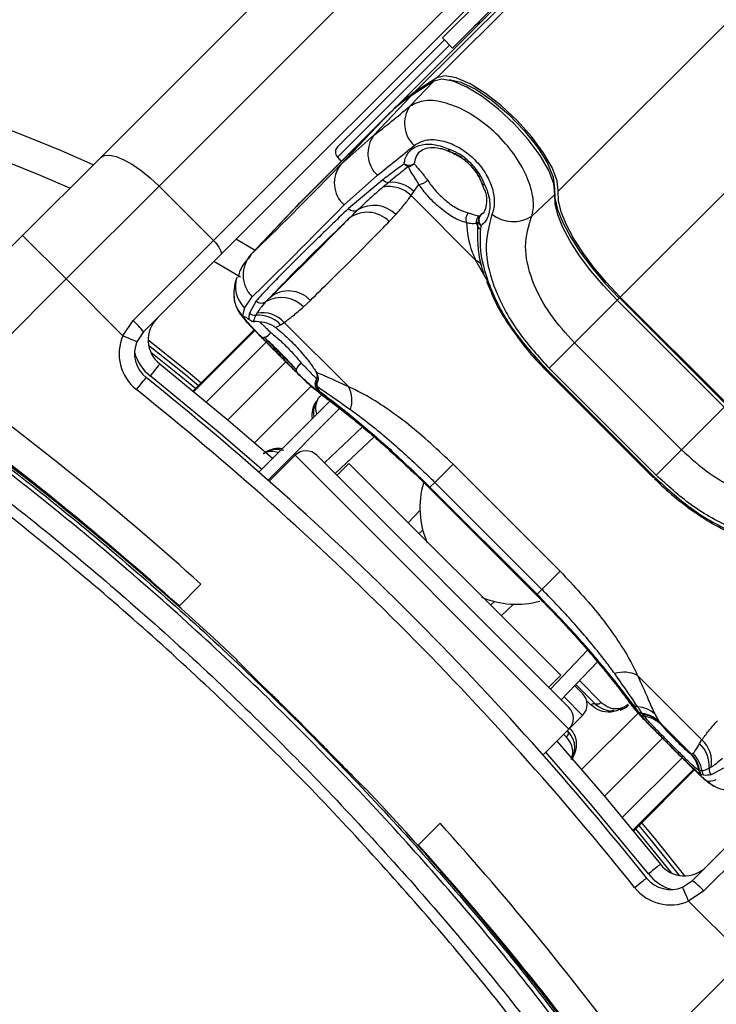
# Model space of a CAD drawing. Header units: millimetres. Extents: x 58489 to 443956, y 19852 to 392375.
# Tile 29 of 66: x 91780 to 94046, y 227892 to 231097. Entities that reach past the tile are written whole.
import ezdxf

# ---------------------------------------------------------------- set-up
doc = ezdxf.new("R2010")
doc.units = ezdxf.units.MM
doc.header["$LTSCALE"] = 50
doc.layers.add('COMPONENT_GEOMETRY', color=7, linetype='Continuous')
doc.styles.add('SLDTEXTSTYLE0', font='TXT', dxfattribs={"width": 0.75})
doc.dimstyles.new('SLDDIMSTYLE1', dxfattribs={"dimtxt": 2500, "dimasz": 165.1, "dimexe": 0, "dimexo": 0.0625, "dimgap": 625, "dimtad": 0, "dimtih": 1, "dimtoh": 1, "dimdec": 1, "dimrnd": 1e-09, "dimzin": 12, "dimdsep": 46, "dimtxsty": 'SLDTEXTSTYLE0', "dimsah": 1, "dimcen": 0.09, "dimadec": 0, "dimazin": 3, "dimtfac": 1, "dimtdec": 1, "dimtofl": 0, "dimtmove": 0, "dimatfit": 3, "dimfxl": 1, "dimfrac": 2, "dimtolj": 1, "dimtzin": 12, "dimarcsym": 0})

# ---------------------------------------------------------------- blocks, each defined once
blk = doc.blocks.new('_D_2')
at = {"layer": 'COMPONENT_GEOMETRY', "color": 7}
for p, q in [((239392.9, 302940.5), (239392.9, 206469.7)), ((83457.1, 220255.5), (83457.1, 206469.7)), ((155499.6, 210229.2), (154737.9, 210229.2)), ((154737.9, 210229.2), (154737.9, 206260.4)), ((167350.3, 210229.2), (168112.1, 210229.2)), ((168112.1, 210229.2), (168112.1, 206260.4)), ((83457.1, 206628.5), (153498.8, 206628.5)), ((239392.9, 206628.5), (169351.1, 206628.5)), ((154737.9, 206260.4), (155499.6, 206260.4)), ((168112.1, 206260.4), (167350.3, 206260.4))]:
    blk.add_line(p, q, dxfattribs=at)
for points in [[(83457.1, 206628.5), (83622.2, 206603.1), (83622.2, 206653.9)], [(239392.9, 206628.5), (239227.8, 206653.9), (239227.8, 206603.1)]]:
    blk.add_solid(points, dxfattribs=at)
at = {"layer": 'COMPONENT_GEOMETRY', "color": 7, "char_height": 2500, "attachment_point": 1, "style": 'SLDTEXTSTYLE0'}
for s, insert in [('10\'2.78"', (155499.6, 209483.1)), ('3118.7', (156345.1, 205742.7))]:
    blk.add_mtext(s, dxfattribs=dict(at, insert=insert))

msp = doc.modelspace()

# ---------------------------------------------------------------- linework, layer by layer
at = {"color": 8, "linetype": 'Continuous', "lineweight": 25}
for p, q in [((93137.35, 230907.35), (129161.54, 266931.54)), ((93531.59, 230538.02), (129593.67, 266600.09)), ((93733.97, 230194.05), (94969.5, 231429.59)), ((93178.51, 231014.09), (92813.79, 230649.37)), ((92533.6, 230333.14), (92529.79, 230327.58)), ((93263.41, 230314.41), (93310.98, 230230.39)), ((93723.63, 230183.71), (93730.91, 230191)), ((92542.99, 230087.34), (92344.13, 229888.48)), ((92346.92, 229886.18), (92545.5, 230084.77)), ((92582.44, 230047.11), (92387.76, 229852.43)), ((92646.19, 229983.2), (92457.2, 229794.22)), ((92728.29, 229903.57), (92544.38, 229719.66)), ((92932.98, 229739.31), (92806.32, 229619.12)), ((93566.88, 228787.85), (92675.93, 229678.81)), ((93112.58, 229572.66), (93113.28, 229573.36)), ((93044.36, 229458.86), (93082.32, 229498.86)), ((93460.74, 229224.51), (93461.44, 229225.2)), ((93386.94, 229194.25), (93346.94, 229156.29)), ((93507.19, 228918.25), (93627.38, 229044.9)), ((93601.25, 228945.59), (93671.93, 228874.91)), ((93611.49, 228832.46), (93551.15, 228892.79)), ((93638.48, 228866.53), (93624.49, 228880.51)), ((93767.78, 228868.79), (93779.07, 228855.48)), ((93607.73, 228656.31), (93791.61, 228840.18)), ((93558.8, 228761.77), (93549.8, 228770.77)), ((93682.29, 228569.13), (93871.29, 228758.12)), ((93740.5, 228499.68), (93935.19, 228694.37)), ((93972.86, 228657.45), (93774.26, 228458.85)), ((93776.55, 228456.06), (93975.43, 228654.94))]:
    msp.add_line(p, q, dxfattribs=at)
at = {"color": 7, "linetype": 'Continuous', "lineweight": 25}
for p, q in [((93063.86, 230859.07), (123285.74, 261080.94)), ((92990.31, 230799.29), (122891.29, 260700.27)), ((92043.62, 230648.09), (93542.97, 232147.45)), ((93732.76, 232054.4), (92233.41, 230555.04)), ((92410.18, 230378.26), (93909.54, 231877.62)), ((93932.8, 231830.17), (92433.45, 230330.82)), ((93155.57, 231037.03), (93544.96, 231426.42)), ((93188.27, 231004.33), (93577.66, 231393.72)), ((92814.69, 230683.77), (93161.76, 231030.84)), ((93155.57, 231037.03), (93188.27, 231004.33)), ((93049.79, 230814.8), (93127.39, 230896.82)), ((93127.39, 230896.82), (93053.9, 230848.53)), ((93129.74, 230898.79), (93056.25, 230850.5)), ((93137.35, 230907.35), (93063.86, 230859.07)), ((92932.58, 230720.29), (93053.9, 230848.53)), ((92980.35, 230788.76), (92688.71, 230497.12)), ((92980.61, 230789.03), (92688.97, 230497.39)), ((92990.31, 230799.29), (92698.67, 230507.65)), ((92825.24, 230624.78), (92980.35, 230788.76)), ((92980.61, 230789.03), (92980.35, 230788.76)), ((92932.58, 230720.29), (92825.24, 230624.78)), ((93180.3, 230666.71), (93181.41, 230666.03)), ((91789.68, 230394.16), (92043.62, 230648.09)), ((92813.79, 230649.37), (92826.39, 230635.37)), ((92835.62, 230493.78), (92943.65, 230590.33)), ((92961.49, 230575.77), (92849.89, 230482.23)), ((92980.52, 230567), (92961.97, 230551.56)), ((93062.57, 230537.84), (93078.98, 230560.37)), ((93283.27, 230562.08), (93291.67, 230544.19)), ((93284.58, 230562.53), (93283.91, 230563.64)), ((92233.41, 230555.04), (91931.1, 230252.74)), ((92410.18, 230378.26), (92233.41, 230555.04)), ((93053.58, 230524.24), (93062.57, 230537.84)), ((93445.77, 230456.68), (93521.04, 230528.02)), ((92533.6, 230333.14), (92688.71, 230497.12)), ((92688.97, 230497.39), (92688.71, 230497.12)), ((93053.58, 230524.24), (93263.41, 230314.41)), ((92679.85, 230488.01), (92524.76, 230324.04)), ((92982.07, 230439.46), (93003.3, 230462.2)), ((93278.14, 230458.51), (93285.04, 230465.59)), ((93271.83, 230436.71), (93266.29, 230433.27)), ((93270.22, 230424.05), (93271.83, 230436.71)), ((93272.97, 230457.86), (93278.14, 230458.51)), ((93279.77, 230413.82), (93281.26, 230426.44)), ((91428.19, 230032.67), (91789.68, 230394.16)), ((91789.68, 230394.16), (91931.1, 230252.74)), ((92149.34, 230117.42), (92410.18, 230378.26)), ((92485.35, 230382.72), (92546.06, 230346.56)), ((92433.45, 230330.82), (92183.04, 230080.41)), ((92498.05, 230258.73), (92412.22, 230309.59)), ((91931.1, 230252.74), (91580.8, 229902.43)), ((92115.63, 230068.21), (91931.1, 230252.74)), ((93299.05, 230244.83), (93313.41, 230211.25)), ((92511.5, 230158.18), (92536.58, 230194.75)), ((92548.96, 230181.3), (92527.34, 230141.62)), ((92703, 230161.9), (92725.74, 230183.13)), ((93584.94, 230045.03), (93723.63, 230183.71)), ((94071.79, 229835.55), (93723.63, 230183.71)), ((94079.07, 229842.84), (93730.91, 230191)), ((94082.13, 229845.89), (93733.97, 230194.05)), ((92552.13, 230141.73), (92548.14, 230134.62)), ((92115.63, 230068.21), (92149.34, 230117.42)), ((92628.67, 230103.94), (92640.96, 230111.62)), ((92850.79, 229901.79), (92640.96, 230111.62)), ((92183.04, 230080.41), (92161.67, 230048.7)), ((92542.98, 230087.35), (92344.12, 229888.49)), ((92613.11, 230094.51), (92628.67, 230103.94)), ((93584.94, 230045.03), (93502.42, 229962.5)), ((93584.94, 230045.03), (93933.1, 229696.87)), ((93496.45, 229956.53), (93493.9, 229953.99)), ((93493.9, 229953.99), (93842.06, 229605.83)), ((93496.45, 229956.53), (93844.61, 229608.37)), ((93850.58, 229614.35), (93502.42, 229962.5)), ((92747.07, 229927.44), (92745.6, 229925.73)), ((92747.04, 229914.01), (92742.12, 229907)), ((92742.12, 229907), (92748.67, 229902.49)), ((92748.03, 229893.21), (92754.42, 229888.45)), ((92557.89, 229624.41), (92790.97, 229857.49)), ((92587.96, 229597.91), (92823.19, 229833.15)), ((93933.1, 229696.87), (94071.79, 229835.55)), ((92771.37, 229654.07), (92895.13, 229771.51)), ((93933.1, 229696.87), (93850.58, 229614.35)), ((92675.93, 229678.81), (92591.71, 229594.59)), ((93566.88, 228858.56), (92746.64, 229678.81)), ((92850.94, 229652.29), (92812.05, 229613.4)), ((92850.94, 229652.29), (93540.36, 228962.86)), ((93189.9, 229649.99), (93130.61, 229590.69)), ((93189.9, 229649.99), (93538.06, 229301.83)), ((93844.61, 229608.37), (93842.06, 229605.83)), ((93112.57, 229572.65), (93460.73, 229224.49)), ((93113.28, 229573.36), (93461.44, 229225.2)), ((93114.93, 229575.02), (93130.61, 229590.69)), ((93463.09, 229226.86), (93114.93, 229575.02)), ((93478.76, 229242.53), (93130.61, 229590.69)), ((93091.47, 229436.72), (93079.31, 229423.91)), ((93538.06, 229301.83), (93478.76, 229242.53)), ((92297.53, 229187.27), (92369.66, 229259.41)), ((92260.13, 229223.34), (92258.49, 229222.05)), ((93460.53, 229224.3), (93473.93, 229210.86)), ((93463.09, 229226.86), (93478.76, 229242.53)), ((92279.22, 229206.26), (92276.38, 229206.16)), ((92288.23, 229195.59), (92289.63, 229196.91)), ((93311.99, 229191.24), (93324.8, 229203.39)), ((93659.63, 229007.11), (93542.14, 228883.3)), ((93501.47, 228923.97), (93540.36, 228962.86)), ((93789.86, 228962.71), (93999.69, 228752.88)), ((93585.58, 228929.08), (93611.46, 228903.2)), ((93589.37, 228933.07), (93652.42, 228870.02)), ((93566.88, 228787.85), (93611.49, 228832.46)), ((93799.46, 228835.11), (93792.43, 228844.81)), ((93808.54, 228834.81), (93805.9, 228838.52)), ((93813.01, 228828.56), (93808.54, 228834.81)), ((93846.19, 228837.09), (93859.7, 228813.28)), ((93859.7, 228813.28), (93862.46, 228809.25)), ((93964.27, 228707.44), (93862.46, 228809.25)), ((93862.46, 228809.25), (93867.2, 228802.35)), ((93482.76, 228703.73), (93566.88, 228787.85)), ((93992.02, 228740.6), (93999.69, 228752.88)), ((93962.27, 228707.97), (93963.09, 228707.65)), ((93963.09, 228707.65), (93964.27, 228707.44)), ((93964.27, 228707.44), (93970.65, 228709.13)), ((93776.56, 228456.04), (93975.45, 228654.93)), ((93990.88, 228652.48), (93989.54, 228653.03)), ((93992.05, 228652.23), (93990.88, 228652.48)), ((93997.82, 228638.68), (93996.36, 228639.3)), ((94006.06, 228637.45), (93997.82, 228638.68)), ((94029.8, 228664.06), (94022.69, 228660.07)), ((94069.38, 228660.89), (94029.7, 228639.27)), ((93968.48, 228294.96), (94218.89, 228545.37)), ((94266.34, 228522.11), (94005.5, 228261.27)), ((93147.48, 228481.59), (93075.35, 228409.45)), ((93084.99, 228401.56), (93083.66, 228400.16)), ((93094.34, 228391.15), (93094.23, 228388.31)), ((93110.13, 228370.41), (93111.42, 228372.06)), ((93936.78, 228273.6), (93968.48, 228294.96)), ((94005.5, 228261.27), (93956.28, 228227.56)), ((93956.28, 228227.56), (94140.81, 228043.03)), ((93790.51, 227692.72), (94140.81, 228043.03))]:
    msp.add_line(p, q, dxfattribs=at)
at = {"color": 7, "linetype": 'Continuous', "lineweight": 25, "flags": 128}
for points in [[(93531.59, 230538.02), (93528.24, 230572.33), (93511.82, 230615.49), (93483.39, 230664.71), (93444.79, 230716.78), (93398.54, 230768.34), (93347.63, 230816.03), (93295.37, 230856.77), (93245.14, 230887.9), (93200.21, 230907.42), (93163.48, 230914.04), (93137.35, 230907.35)], [(93521.04, 230528.02), (93517.7, 230562.28), (93501.3, 230605.38), (93472.91, 230654.53), (93434.38, 230706.53), (93388.19, 230758.01), (93337.36, 230805.63), (93285.17, 230846.31), (93235.01, 230877.4), (93190.15, 230896.88), (93153.48, 230903.5), (93127.39, 230896.82)], [(93129.74, 230898.79), (93129.52, 230898.64), (93127.39, 230896.82)], [(93177.11, 230902.42), (93215.24, 230893.56), (93263.54, 230870.14), (93316.81, 230834.06), (93370.85, 230788.16), (93421.44, 230736.04), (93464.6, 230681.78), (93496.95, 230629.64), (93515.95, 230583.71), (93520.12, 230547.58)], [(93056.25, 230850.5), (93056.03, 230850.36), (93053.9, 230848.53)], [(92043.62, 230648.09), (92055.77, 230654.81), (92072.89, 230655.84), (92094.32, 230651.13), (92119.24, 230640.87), (92146.69, 230625.46), (92175.61, 230605.48), (92204.89, 230581.7), (92233.41, 230555.04)], [(93520.12, 230547.58), (93521.04, 230516.13), (93530.2, 230478.63), (93547.35, 230436.08), (93572.03, 230389.63), (93603.58, 230340.51), (93641.17, 230290.02), (93683.78, 230239.53), (93730.29, 230190.37)], [(93723.63, 230183.71), (93678.8, 230231.09), (93637.72, 230279.76), (93601.49, 230328.42), (93571.08, 230375.77), (93547.29, 230420.55), (93530.76, 230461.56), (93521.93, 230497.71), (93521.04, 230528.02)], [(93733.97, 230194.05), (93689.19, 230241.39), (93648.15, 230290.01), (93611.96, 230338.62), (93581.57, 230385.92), (93557.81, 230430.65), (93541.29, 230471.62), (93532.48, 230507.73), (93531.59, 230538.02)], [(92688.71, 230497.12), (92680.48, 230488.67), (92679.85, 230488.01)], [(92684.87, 230493.24), (92690.44, 230499.2), (92698.67, 230507.65)], [(92410.18, 230378.26), (92416.85, 230371.14), (92422.79, 230363.81), (92427.79, 230356.58), (92431.64, 230349.72), (92434.21, 230343.49), (92435.38, 230338.14), (92435.13, 230333.86), (92433.45, 230330.82)], [(92525.36, 230122.05), (92528.39, 230119.37), (92528.59, 230119.23)], [(92540.51, 230114.95), (92542.57, 230114.7), (92543.95, 230114.69)], [(92565.9, 230064.73), (92568.48, 230063.23), (92571.83, 230062.72), (92575.8, 230063.23), (92580.16, 230064.73), (92584.71, 230067.14), (92589.19, 230070.34), (92593.38, 230074.17), (92597.07, 230078.42)], [(92115.63, 230068.21), (92124.61, 230064.4), (92133.25, 230060.74), (92141.21, 230057.37), (92148.18, 230054.42), (92153.91, 230051.99), (92158.16, 230050.19), (92160.78, 230049.08), (92161.67, 230048.7)], [(92198.36, 230054.55), (92321.53, 229955.71), (92370.88, 229915.25)], [(92235.91, 229976.2), (92235.31, 229975.45), (92233.53, 229973.23), (92230.65, 229969.62), (92226.76, 229964.76), (92222.03, 229958.84), (92216.63, 229952.09), (92210.78, 229944.77), (92204.68, 229937.15)], [(92235.91, 229976.2), (92458.67, 229792.97), (92602.5, 229669.02)], [(92682.7, 229947.94), (92681.19, 229950.52), (92680.68, 229953.87), (92681.19, 229957.84), (92682.69, 229962.2), (92685.1, 229966.74), (92688.3, 229971.23), (92692.13, 229975.42), (92696.38, 229979.11)], [(92160.08, 229892.54), (92166.17, 229900.16), (92172.03, 229907.49), (92177.42, 229914.24), (92182.16, 229920.15), (92186.04, 229925.01), (92188.92, 229928.62), (92190.7, 229930.84), (92191.3, 229931.59)], [(92746.19, 229928.08), (92745.59, 229925.68), (92745.53, 229925.29)], [(92757.59, 229879.21), (92757.13, 229879.52), (92743.55, 229891)], [(93704.81, 228843.5), (93705.52, 228845.21), (93706.41, 228846.66), (93707.46, 228847.8), (93708.64, 228848.61), (93709.91, 228849.05), (93711.23, 228849.11), (93712.56, 228848.8), (93713.87, 228848.12)], [(93527.27, 228748.24), (93681.04, 228570.6), (93864.27, 228347.83)], [(93803.33, 228482.81), (93843.78, 228433.46), (93942.63, 228310.28)], [(93864.27, 228347.83), (93863.52, 228347.23), (93861.3, 228345.46), (93857.69, 228342.57), (93852.84, 228338.69), (93846.92, 228333.96), (93840.17, 228328.56), (93832.84, 228322.7), (93825.22, 228316.61)], [(93780.61, 228272), (93788.23, 228278.09), (93795.56, 228283.95), (93802.31, 228289.35), (93808.23, 228294.08), (93813.09, 228297.96), (93816.69, 228300.85), (93818.92, 228302.63), (93819.67, 228303.23)], [(93956.28, 228227.56), (93952.48, 228236.54), (93948.82, 228245.17), (93945.45, 228253.13), (93942.49, 228260.11), (93940.06, 228265.84), (93938.26, 228270.09), (93937.15, 228272.71), (93936.78, 228273.6)]]:
    msp.add_lwpolyline(points, dxfattribs=at)
at = {"color": 8, "linetype": 'Continuous', "lineweight": 25, "flags": 128}
for points in [[(93179.87, 230666.68), (93179.29, 230666.99), (93177.65, 230668.82), (93176.66, 230671.71), (93176.38, 230675.51)], [(93293.37, 230558.62), (93289.57, 230558.9), (93286.69, 230559.88), (93284.86, 230561.52), (93284.59, 230562.02)], [(92199.73, 230037.81), (92313.78, 229946.19), (92362.16, 229906.53)], [(92351.78, 229896.15), (92304.54, 229934.86), (92207.18, 230013.24)], [(92567.07, 229633.59), (92426.38, 229754.8), (92204.68, 229937.15)], [(93825.22, 228316.61), (93642.87, 228538.3), (93491.85, 228712.82)], [(93794.6, 228474.09), (93834.26, 228425.7), (93925.88, 228311.65)], [(93901.31, 228319.1), (93822.93, 228416.47), (93784.22, 228463.7)]]:
    msp.add_lwpolyline(points, dxfattribs=at)
at = {"color": 7, "linetype": 'Continuous', "lineweight": 25}
for centre, radius, start, end in [((93294.34, 231039.68), 50, 109.15807, 135), ((89957.1, 226069.03), 5000, 65.6403, 24.3597), ((89957.1, 226069.03), 4900, 66.0814, 23.9186), ((93308.45, 230460.16), 464.36, 123.24244, 134.95646), ((93318.45, 230470.65), 464.42, 123.2426, 134.95639), ((93128.83, 230758.95), 96.78, 144.75615, 227.57371), ((93010.48, 230661.47), 97.62, 142.94551, 226.78708), ((92832.36, 230666.1), 25, 135, 222), ((93188.8, 230675.78), 12.43, 181.24697, 226.8527), ((93190.27, 230689.41), 25, 245.2188, 249.23946), ((92898.35, 230564.66), 94.65, 140.56683, 228.48919), ((93046.59, 230654.2), 30.87, 239.49922, 303.18377), ((93051.42, 230645.82), 27.43, 221.62178, 255.96188), ((93042.85, 230646.85), 27.71, 273.96948, 318.14426), ((92980.82, 230592.67), 25.68, 221.16881, 269.33068), ((92989.41, 230461.98), 105.39, 46.03759, 94.8427), ((93073.08, 230609.04), 49.02, 276.90324, 314.13004), ((93307.27, 230572.52), 25, 200.81644, 204.84361), ((93293.63, 230571.03), 12.41, 223.20645, 268.84429), ((92981.37, 230449.39), 104, 46.02979, 100.75465), ((92867.87, 230498.5), 24.25, 222.14691, 299.11578), ((92911.14, 230371.91), 97.96, 43.6026, 128.02482), ((92932.07, 230392.79), 99.46, 44.25964, 121.79646), ((93265.11, 230446.35), 33.82, 141.16225, 199.23648), ((93386.26, 230549.89), 110.59, 230.9389, 302.55556), ((93291.42, 230439.65), 25.92, 135.36736, 194.24609), ((93199.74, 230399.46), 74.65, 19.23155, 26.92605), ((93296.08, 230441.5), 24.72, 136.51969, 191.17852), ((93291.8, 230445.59), 21.86, 203.97501, 241.16001), ((93298.3, 230444.28), 24.67, 144.77659, 226.31821), ((93289.47, 230432.44), 21, 203.55129, 242.48347), ((92606.23, 230265.47), 99.26, 137.02664, 225.4419), ((92654.81, 230115.96), 97.69, 43.4425, 128.03331), ((92576.59, 230201.05), 99.51, 183.64487, 225.19606), ((92566.68, 230198.86), 24.94, 224.74859, 303.24803), ((92631.82, 230094.89), 97.76, 43.26976, 121.7664), ((92544.98, 230159.64), 25.21, 225.596, 277.19356), ((92568.67, 230044.42), 98.7, 42.91031, 99.64451), ((91968.5, 229918.94), 268.51, 36.96604, 47.66253), ((92298.36, 230054.3), 100, 135, 231.35649), ((92542.96, 230139.9), 25.07, 225.41448, 264.39101), ((92542.98, 230139.67), 25, 234.85744, 272.20977), ((92556.48, 230035.48), 99.5, 43.48381, 94.81073), ((92564.53, 230098.55), 38.26, 287.24767, 328.26033), ((92253.75, 230009.7), 150, 157.04166, 231.35649), ((92253.75, 230009.7), 100, 157.04166, 231.35649), ((92573.84, 230074.16), 12.32, 229.88789, 279.50817), ((85626.07, 221738), 10000, 46.719131, 55.490831), ((85626.07, 221738), 10000, 49.147412, 55.490831), ((92692.11, 229955.87), 12.31, 170.45899, 220.10146), ((92716.53, 229946.57), 38.27, 121.76192, 162.76345), ((85696.78, 221808.71), 10400, 38.643507, 51.356493), ((92765.67, 229910.85), 25, 148.07247, 187.35698), ((85601.97, 221762.18), 10100, 47.927635, 53.703556), ((85696.78, 221808.71), 10350, 38.643507, 51.356493), ((92764.34, 229908.36), 22.26, 183.52194, 222.8874), ((92648.48, 229894.16), 100.54, 4.75187, 11.38709), ((92770.57, 229903.26), 21.91, 182.0045, 222.51315), ((92758.03, 229857.14), 102.94, 343.31531, 25.70301), ((85601.97, 221762.18), 10000, 47.956937, 53.703556), ((89957.1, 226069.03), 3750, 91.69334, 358.30666), ((89957.1, 226069.03), 3745.57, 91.6649, 358.3351), ((89957.1, 226069.03), 3695.6, 92.38945, 357.61055), ((92711.28, 229643.45), 50, 45, 135), ((93368.46, 229508.02), 286.31, 163.69684, 203.38629), ((93396.19, 229480.82), 286.74, 246.63043, 285.47681), ((89957.1, 226069.03), 6500, 270, 27.33437), ((93745.22, 228869.96), 102.94, 64.29699, 106.68469), ((93576.13, 228867.82), 50, 315, 45), ((85626.07, 221738), 9996.51, 44.426833, 45.573167), ((93531.53, 228823.21), 50, 315, 45), ((93791.33, 228882.49), 21.91, 227.48685, 267.9955), ((93783.43, 228766.15), 94.72, 48.50154, 85.68346), ((93808.47, 228861.6), 23.22, 226.29581, 263.63569), ((93816.08, 228852.22), 23.85, 225.82848, 262.61013), ((93794.73, 228744.74), 94.44, 46.52751, 83.20612), ((93797.12, 228741.08), 94.43, 46.21012, 83.05121), ((93800.47, 228733.49), 95.89, 45.89845, 82.48525), ((93923.55, 228668.41), 99.5, 355.18927, 46.51619), ((93932.49, 228680.59), 98.7, 350.35549, 47.08969), ((93891.72, 228638.7), 98.87, 8.3339, 44.47353), ((93892.09, 228637.31), 99.95, 8.72773, 44.73065), ((93893.23, 228637.09), 99.98, 8.70639, 44.71633), ((93899.36, 228638.11), 100.63, 7.85236, 44.89552), ((94013.95, 228656.58), 24.67, 188.27385, 224.49334), ((94015.56, 228656.26), 24.97, 188.697, 224.73005), ((94023.88, 228655.04), 25.03, 187.30043, 224.63073), ((94047.71, 228656.91), 25.21, 172.80644, 224.404), ((94089.13, 228688.52), 99.51, 224.80394, 266.35513), ((85626.07, 221738), 10000, 34.509169, 43.280869), ((85650.26, 221713.89), 10100, 36.296444, 42.072365), ((85650.26, 221713.89), 10000, 36.296444, 42.043063), ((93942.38, 228410.28), 100, 218.64351, 315), ((93897.77, 228365.67), 100, 218.64351, 292.95834), ((93807.02, 228080.43), 268.51, 42.33747, 53.03396), ((85626.07, 221738), 10000, 34.509169, 40.852588), ((93897.77, 228365.67), 150, 218.64351, 292.95834)]:
    msp.add_arc(centre, radius, start, end, dxfattribs=at)
at = {"color": 8, "linetype": 'Continuous', "lineweight": 25}
for centre, radius, start, end in [((93236.12, 230262.98), 58.22, 36.43677, 62.04969), ((92580.79, 230228.87), 98.98, 162.26506, 225.56842), ((92298.36, 230054.3), 150, 195.5484, 231.35649), ((92762.88, 229912.86), 21.57, 148.68207, 195.76908), ((92765.54, 229922.23), 20.24, 171.29818, 203.96098), ((92765.43, 229910.83), 24.76, 186.79191, 225.345), ((93942.38, 228410.28), 150, 218.64351, 254.4516)]:
    msp.add_arc(centre, radius, start, end, dxfattribs=at)
at = {"color": 7, "linetype": 'Continuous', "lineweight": 25}
for centre, major_axis, ratio, start_param, end_param in [((95165.88, 233183.56), (2786.51, 2792.56), 0.0746836, 3.7116663, 3.7785368), ((95236.47, 233113.12), (2857.22, 2863.27), 0.0728373, 3.7116703, 3.7785408), ((95201.12, 233144.99), (2720.78, 2858.29), 0.0088426, 3.3307193, 3.64138), ((95273.55, 233076.04), (2791.49, 2929), 0.0086243, 3.33073, 3.6413906), ((95236.47, 233113.12), (2724.99, 2995.48), 0.0554132, 3.0197772, 3.0866477), ((97001.19, 231348.4), (2995.48, 2724.99), 0.0554132, 3.1965376, 3.2634081)]:
    msp.add_ellipse(centre, major_axis=major_axis, ratio=ratio, start_param=start_param, end_param=end_param, dxfattribs=at)
for points, knots in [([(93445.77, 230456.68), (93447.6, 230463.75), (93453.74, 230487.51), (93449.04, 230538.15), (93422.31, 230607.64), (93376.59, 230677.79), (93314.98, 230742.83), (93241.62, 230796.15), (93165.55, 230829.1), (93095.76, 230838.3), (93065.09, 230822.62), (93049.79, 230814.8)], [0, 0, 0, 0, 0.0498253, 0.1675565, 0.2805761, 0.3917792, 0.5052975, 0.6243182, 0.7486622, 0.8746029, 1, 1, 1, 1]), ([(93030.92, 230627.6), (93031.59, 230631.85), (93034.32, 230649.14), (93046.93, 230669.83), (93073.52, 230687.46), (93108.13, 230694.01), (93146.03, 230688.14), (93168.97, 230678.59), (93176.38, 230675.51)], [0, 0, 0, 0, 0.075373, 0.307282, 0.4577891, 0.6832052, 0.897771, 1, 1, 1, 1]), ([(93063.54, 230687.52), (93074.86, 230694.22), (93097.43, 230707.58), (93145.92, 230706.71), (93197.51, 230689.44), (93245.9, 230657.17), (93284.91, 230615.4), (93311.91, 230568.82), (93325.29, 230521.5), (93324.57, 230486.27), (93318.42, 230469.14), (93316.58, 230464.03)], [0, 0, 0, 0, 0.1282871, 0.2558957, 0.3797548, 0.4964886, 0.6073073, 0.7167267, 0.8296467, 0.9490947, 1, 1, 1, 1]), ([(93084.4, 230667.38), (93085.38, 230668.68), (93090.29, 230675.18), (93107.63, 230680.71), (93138.73, 230680.82), (93164.87, 230674.45), (93178.93, 230666.97), (93179.78, 230666.52)], [0, 0, 0, 0, 0.0763939, 0.3833446, 0.6729018, 0.9803046, 1, 1, 1, 1]), ([(93293.37, 230558.62), (93292.96, 230559.75), (93288.06, 230573.21), (93274.23, 230599.69), (93244.35, 230634.91), (93209.78, 230661.46), (93186.45, 230671.27), (93176.38, 230675.51)], [0, 0, 0, 0, 0.02302203, 0.27511199, 0.5280027, 0.79613545, 1, 1, 1, 1]), ([(93284.58, 230562.53), (93283.93, 230564.28), (93278.67, 230578.39), (93263.97, 230604.51), (93235.03, 230635.69), (93205.8, 230656.22), (93187.56, 230663.73), (93180.3, 230666.71)], [0, 0, 0, 0, 0.0401124, 0.3233721, 0.5842772, 0.834684, 1, 1, 1, 1]), ([(93180.3, 230666.71), (93194.2, 230660.2), (93221.81, 230647.28), (93256.75, 230613.62), (93275.99, 230583.7), (93282.95, 230566.56), (93284.58, 230562.53)], [0, 0, 0, 0, 0.3101454, 0.6161444, 0.9098511, 1, 1, 1, 1]), ([(93030.92, 230627.6), (93021.91, 230620.85), (92998.28, 230603.13), (92975.55, 230586.23), (92961.49, 230575.77)], [0, 0, 0, 0, 0.3813016, 1, 1, 1, 1]), ([(93063.48, 230628.37), (93065.13, 230626.03), (93070.44, 230618.5), (93085.67, 230603.25), (93099.97, 230583.73), (93107.21, 230573.85)], [0, 0, 0, 0, 0.181867, 0.5861083, 1, 1, 1, 1]), ([(93044.77, 230619.21), (93038.89, 230614.5), (93016.47, 230596.52), (92995.78, 230579.53), (92980.52, 230567)], [0, 0, 0, 0, 0.26194733, 1, 1, 1, 1]), ([(93078.98, 230560.37), (93072.72, 230570.44), (93060.12, 230590.73), (93048.91, 230607.73), (93045.76, 230616.46), (93044.77, 230619.21)], [0, 0, 0, 0, 0.4024749, 0.8112644, 1, 1, 1, 1]), ([(93233.18, 230435.21), (93219.21, 230440.29), (93191.39, 230450.4), (93147.21, 230482.66), (93107.59, 230520.66), (93088.07, 230547.76), (93078.98, 230560.37)], [0, 0, 0, 0, 0.2599111, 0.5178715, 0.7755602, 1, 1, 1, 1]), ([(93107.21, 230573.85), (93114.94, 230563.08), (93131.55, 230539.93), (93165.2, 230507.69), (93202.8, 230480.28), (93226.77, 230471.8), (93238.77, 230467.56)], [0, 0, 0, 0, 0.2248201, 0.4834425, 0.7415717, 1, 1, 1, 1]), ([(93293.37, 230558.62), (93294.07, 230557.07), (93302.27, 230538.9), (93311.6, 230503.99), (93308.53, 230465.81), (93296.83, 230440.48), (93286.13, 230430.83), (93281.26, 230426.44)], [0, 0, 0, 0, 0.0280985, 0.3293975, 0.6309344, 0.8322185, 1, 1, 1, 1]), ([(92961.97, 230551.56), (92949.24, 230540.71), (92920.15, 230515.91), (92894.24, 230491.21), (92879.66, 230477.32)], [0, 0, 0, 0, 0.4375074, 1, 1, 1, 1]), ([(93291.67, 230544.19), (93291.68, 230544.18), (93297.87, 230530.92), (93299.38, 230508.34), (93296.36, 230479.78), (93288.21, 230465.89), (93280.65, 230461.39), (93278.93, 230460.36)], [0, 0, 0, 0, 0.0002198, 0.2950046, 0.5956392, 0.907658, 1, 1, 1, 1]), ([(93003.3, 230462.2), (93013.2, 230473.23), (93030.91, 230492.98), (93046.64, 230514.67), (93053.58, 230524.24)], [0, 0, 0, 0, 0.5586012, 1, 1, 1, 1]), ([(92849.89, 230482.23), (92809.91, 230443.63), (92729.94, 230366.43), (92646.99, 230283.91), (92586.43, 230221.98), (92561.47, 230194.88), (92548.96, 230181.3)], [0, 0, 0, 0, 0.2879415, 0.5758862, 0.7874757, 1, 1, 1, 1]), ([(92879.66, 230477.32), (92874.31, 230472.06), (92864.58, 230462.5), (92855.07, 230453.24), (92850.8, 230449.07)], [0, 0, 0, 0, 0.5501007, 1, 1, 1, 1]), ([(93238.77, 230467.56), (93243.69, 230466.16), (93259.47, 230461.65), (93267.47, 230459.4), (93272.97, 230457.86)], [0, 0, 0, 0, 0.3117351, 1, 1, 1, 1]), ([(93316.58, 230464.03), (93306.58, 230426.74), (93286.66, 230352.4), (93322.28, 230215.2), (93396.25, 230079.26), (93468.53, 229999.77), (93502.42, 229962.5)], [0, 0, 0, 0, 0.2632008, 0.524729, 0.7771853, 1, 1, 1, 1]), ([(92594.62, 230192.9), (92619.07, 230218.66), (92663.54, 230265.52), (92755.16, 230356.42), (92822.12, 230421.29), (92850.8, 230449.07)], [0, 0, 0, 0, 0.4111952, 0.7478088, 1, 1, 1, 1]), ([(92850.8, 230449.07), (92844.65, 230442.8), (92809.99, 230407.48), (92746.54, 230343.39), (92667.26, 230264.3), (92616.43, 230214.33), (92594.62, 230192.9)], [0, 0, 0, 0, 0.0727041, 0.4097567, 0.7468144, 1, 1, 1, 1]), ([(92725.74, 230183.13), (92747.55, 230204.58), (92798.42, 230254.58), (92877.74, 230333.72), (92941.24, 230397.84), (92975.92, 230433.19), (92982.07, 230439.46)], [0, 0, 0, 0, 0.25318534, 0.59024242, 0.92729461, 1, 1, 1, 1]), ([(93233.18, 230435.21), (93236.44, 230404), (93240.56, 230364.6), (93259.48, 230323.04), (93263.41, 230314.41)], [0, 0, 0, 0, 0.7923822, 1, 1, 1, 1]), ([(93266.29, 230433.27), (93260.88, 230432.55), (93253.16, 230431.52), (93237.78, 230434.36), (93233.18, 230435.21)], [0, 0, 0, 0, 0.7005266, 1, 1, 1, 1]), ([(93584.94, 230045.03), (93557.85, 230074.99), (93500.13, 230138.84), (93442.4, 230249.48), (93416.82, 230362.65), (93436.1, 230425.26), (93445.77, 230456.68)], [0, 0, 0, 0, 0.223487, 0.4760877, 0.7370767, 1, 1, 1, 1]), ([(93292.7, 230263.65), (93288.47, 230276.18), (93269.45, 230332.49), (93269.89, 230384), (93270.22, 230424.05)], [0, 0, 0, 0, 0.2224424, 1, 1, 1, 1]), ([(93496.45, 229956.53), (93457.84, 229999.28), (93380.52, 230084.9), (93304.96, 230227), (93276.49, 230337.58), (93279.01, 230396.04), (93279.77, 230413.82)], [0, 0, 0, 0, 0.28742404, 0.57572153, 0.87097342, 1, 1, 1, 1]), ([(92530.89, 230325.94), (92527.15, 230322.37), (92513.04, 230308.91), (92497.9, 230286.5), (92492.14, 230264.37), (92490.58, 230258.4)], [0, 0, 0, 0, 0.2088559, 0.7866759, 1, 1, 1, 1]), ([(92486.26, 230258.22), (92484.93, 230253.67), (92480.76, 230239.33), (92476.76, 230219.54), (92477.17, 230200.32), (92477.29, 230194.73)], [0, 0, 0, 0, 0.2478708, 0.7808996, 1, 1, 1, 1]), ([(93313.41, 230211.25), (93317.61, 230200.97), (93332.04, 230165.61), (93368.86, 230104.98), (93421.85, 230032.01), (93465.88, 229982.02), (93491.06, 229956.93), (93494.54, 229953.47)], [0, 0, 0, 0, 0.1158772, 0.3987341, 0.6783923, 0.9555251, 1, 1, 1, 1]), ([(92477.85, 230196.18), (92477.76, 230193.95), (92477.39, 230184.26), (92481.92, 230168.83), (92488.9, 230152.48), (92496.59, 230140.14), (92505.55, 230128.19), (92518.78, 230112.87), (92540.74, 230089.48), (92571.68, 230057.87), (92597.7, 230031.65), (92612.66, 230016.71), (92615.04, 230014.33)], [0, 0, 0, 0, 0.0226839, 0.0983272, 0.1638784, 0.2228611, 0.3000663, 0.4368388, 0.6185344, 0.7883543, 0.966314, 1, 1, 1, 1]), ([(92580.35, 230178), (92574.14, 230171.12), (92563.11, 230158.87), (92555.47, 230146.94), (92552.13, 230141.73)], [0, 0, 0, 0, 0.5624858, 1, 1, 1, 1]), ([(92594.62, 230192.9), (92591.94, 230190.08), (92587.07, 230184.96), (92582.44, 230180.16), (92580.35, 230178)], [0, 0, 0, 0, 0.550072, 1, 1, 1, 1]), ([(92527.34, 230141.62), (92526.62, 230137.31), (92525.47, 230130.33), (92525.39, 230124.33), (92525.36, 230122.05)], [0, 0, 0, 0, 0.61838336, 1, 1, 1, 1]), ([(92640.96, 230111.62), (92650.53, 230118.56), (92672.22, 230134.29), (92691.97, 230152), (92703, 230161.9)], [0, 0, 0, 0, 0.44138518, 1, 1, 1, 1]), ([(92565.9, 230064.73), (92564.17, 230066.52), (92550.58, 230080.51), (92528.94, 230103.36), (92513.22, 230121.86), (92508.19, 230130.8), (92512.42, 230130.7), (92521.97, 230124.32), (92525.36, 230122.05)], [0, 0, 0, 0, 0.0335351, 0.2636216, 0.49387, 0.6465133, 0.8743689, 1, 1, 1, 1]), ([(92521.08, 230124.06), (92521.36, 230123.93), (92522.07, 230123.61), (92526.32, 230120.71), (92528.92, 230118.94)], [0, 0, 0, 0, 0.386782, 1, 1, 1, 1]), ([(92548.14, 230134.62), (92545.39, 230128.82), (92542.05, 230121.78), (92540.74, 230115.98), (92540.51, 230114.95)], [0, 0, 0, 0, 0.8238936, 1, 1, 1, 1]), ([(92540.51, 230114.95), (92551.79, 230114.92), (92572.03, 230114.85), (92599.13, 230104.51), (92611.13, 230095.93), (92613.11, 230094.51)], [0, 0, 0, 0, 0.5125859, 0.9194729, 1, 1, 1, 1]), ([(92597.07, 230078.42), (92600.05, 230076.02), (92612.75, 230065.81), (92637.49, 230043.71), (92670.07, 230010.81), (92687.58, 229989.72), (92696.38, 229979.11)], [0, 0, 0, 0, 0.0899391, 0.3838707, 0.6900814, 1, 1, 1, 1]), ([(92613.11, 230094.51), (92626.78, 230082.99), (92654.1, 230059.98), (92693.81, 230018.47), (92725.89, 229978.94), (92739.77, 229957.96), (92746.2, 229948.23)], [0, 0, 0, 0, 0.2585249, 0.5166102, 0.7759014, 1, 1, 1, 1]), ([(92565.9, 230064.73), (92572.8, 230057.63), (92589, 230040.97), (92619.32, 230010.47), (92652.04, 229977.87), (92672.5, 229957.79), (92681.9, 229948.71), (92682.7, 229947.94)], [0, 0, 0, 0, 0.1997887, 0.4687212, 0.7229368, 0.9763609, 1, 1, 1, 1]), ([(92679.97, 229957.91), (92670.28, 229968.58), (92650.99, 229989.8), (92616.81, 230024.15), (92591.55, 230047.99), (92578.85, 230059.35), (92575.88, 230062.01)], [0, 0, 0, 0, 0.3097545, 0.6162935, 0.9102628, 1, 1, 1, 1]), ([(92575.88, 230062.01), (92583.63, 230054.02), (92599.73, 230037.44), (92628.69, 230008.37), (92656.97, 229980.24), (92672.5, 229965.17), (92679.97, 229957.91)], [0, 0, 0, 0, 0.2481965, 0.5151453, 0.7665652, 1, 1, 1, 1]), ([(92615.04, 230014.33), (92624.84, 230004.52), (92646.71, 229982.63), (92679.42, 229950.19), (92710.59, 229919.67), (92726.46, 229905.16), (92734.6, 229897.71)], [0, 0, 0, 0, 0.2075195, 0.463305, 0.7246359, 1, 1, 1, 1]), ([(92743.55, 229891), (92738.14, 229895.31), (92727.34, 229903.9), (92695.91, 229933.97), (92657.87, 229971.54), (92628.83, 230000.46), (92615.49, 230013.87), (92615.04, 230014.32)], [0, 0, 0, 0, 0.2581436, 0.5146192, 0.7604421, 0.9919196, 1, 1, 1, 1]), ([(93849.33, 227391.81), (93724.66, 227566.14), (93475.31, 227914.81), (93052.5, 228414.29), (92592.05, 228895.06), (92090.5, 229350.17), (91648.88, 229702.04), (91372.01, 229896.54), (91279.89, 229961.26)], [0, 0, 0, 0, 0.1759264, 0.3518527, 0.5368032, 0.7221829, 0.9075626, 1, 1, 1, 1]), ([(91287.71, 229972.88), (91379.96, 229908.06), (91657.23, 229713.26), (92099.49, 229360.85), (92601.76, 228905.06), (93062.89, 228423.59), (93486.34, 227923.39), (93736.07, 227574.23), (93860.94, 227399.66)], [0, 0, 0, 0, 0.0924369, 0.2778181, 0.4631993, 0.6481528, 0.8240764, 1, 1, 1, 1]), ([(92748.03, 229893.21), (92748.03, 229892.86), (92748.01, 229890.65), (92742.56, 229893.29), (92726.54, 229906.46), (92707.24, 229924.2), (92689.38, 229941.48), (92682.7, 229947.94)], [0, 0, 0, 0, 0.0593647, 0.3680517, 0.5480024, 0.8310228, 1, 1, 1, 1]), ([(92742.18, 229952.14), (92742.85, 229951.21), (92747.46, 229944.74), (92748.09, 229935), (92746.41, 229930.15), (92745.9, 229928.7)], [0, 0, 0, 0, 0.1061856, 0.7324416, 1, 1, 1, 1]), ([(92746.2, 229948.23), (92748.54, 229941.8), (92753.18, 229929.02), (92749.08, 229918.99), (92747.04, 229914.01)], [0, 0, 0, 0, 0.5028973, 1, 1, 1, 1]), ([(92850.79, 229901.79), (92831.31, 229910.72), (92791.81, 229928.84), (92760.76, 229941.72), (92746.66, 229948.02), (92746.2, 229948.23)], [0, 0, 0, 0, 0.4846612, 0.9830928, 1, 1, 1, 1]), ([(92746.56, 229929.43), (92746.1, 229927.98), (92745.23, 229925.26), (92744.89, 229924.85), (92744.73, 229924.66)], [0, 0, 0, 0, 0.5294133, 1, 1, 1, 1]), ([(92747, 229927.23), (92747.11, 229927.12), (92747.65, 229926.63), (92747.33, 229927.08), (92747.07, 229927.44)], [0, 0, 0, 0, 0.2148378, 1, 1, 1, 1]), ([(91237.97, 229899.72), (91330.11, 229835.03), (91607.05, 229640.59), (92048.61, 229288.54), (92549.76, 228832.91), (93006.23, 228354.74), (93422.21, 227861.71), (93665.94, 227520.5), (93787.8, 227349.89)], [0, 0, 0, 0, 0.0931497, 0.2799683, 0.4667869, 0.6531644, 0.826582, 1, 1, 1, 1]), ([(93113.28, 229573.36), (93073.37, 229612.11), (92993.34, 229689.8), (92881.13, 229785.87), (92789.35, 229858.3), (92758.94, 229880.01), (92743.55, 229891)], [0, 0, 0, 0, 0.2460371, 0.4933439, 0.743688, 1, 1, 1, 1]), ([(92748.67, 229902.49), (92755.24, 229898.02), (92782.74, 229879.31), (92824.7, 229849.94), (92856.64, 229827.59)], [0, 0, 0, 0, 0.2387496, 1, 1, 1, 1]), ([(92754.42, 229888.45), (92764.13, 229881.14), (92796.05, 229857.12), (92873.67, 229795.69), (92990.98, 229695.34), (93073.65, 229615.09), (93114.93, 229575.02)], [0, 0, 0, 0, 0.1290828, 0.4243372, 0.7125609, 1, 1, 1, 1]), ([(93189.9, 229649.99), (93141.8, 229695.16), (93069.91, 229762.67), (92971.63, 229834.1), (92905.82, 229875.57), (92867.22, 229893.96), (92850.79, 229901.79)], [0, 0, 0, 0, 0.41937326, 0.62685006, 0.84116804, 1, 1, 1, 1]), ([(93758.99, 227330.18), (93637.58, 227500.19), (93394.77, 227840.22), (92980.3, 228331.53), (92525.46, 228808), (92026.07, 229261.99), (91586.06, 229612.75), (91310.07, 229806.46), (91218.25, 229870.92)], [0, 0, 0, 0, 0.1734181, 0.3468359, 0.5332128, 0.720031, 0.9068492, 1, 1, 1, 1]), ([(92746.57, 229856.65), (92745.71, 229855.16), (92741.54, 229847.94), (92735.41, 229829.65), (92734.6, 229813.31), (92737.14, 229804.05), (92737.23, 229803.75)], [0, 0, 0, 0, 0.0813728, 0.3952818, 0.9802333, 1, 1, 1, 1]), ([(92757.55, 229879.19), (92758.76, 229878.35), (92763.87, 229874.81), (92782.61, 229861.12), (92815.18, 229836.38), (92859.26, 229801.51), (92910.88, 229758.81), (92968.22, 229709.19), (93028.6, 229654.11), (93077.57, 229607.73), (93105.02, 229579.93), (93112.38, 229572.47)], [0, 0, 0, 0, 0.03703671, 0.15676709, 0.28979974, 0.42419738, 0.55803291, 0.68995554, 0.82162299, 0.95214808, 1, 1, 1, 1]), ([(92856.64, 229827.59), (92869.53, 229818.11), (92916.53, 229783.55), (93004.72, 229710.62), (93085.88, 229635.19), (93125.28, 229595.98), (93130.61, 229590.69)], [0, 0, 0, 0, 0.1590362, 0.5798803, 0.9432735, 1, 1, 1, 1]), ([(92639.68, 229694), (92630.34, 229696.18), (92614.65, 229699.84), (92591.9, 229694.61), (92578.43, 229688.76), (92573.33, 229684.48), (92572.43, 229683.73)], [0, 0, 0, 0, 0.4569198, 0.7678651, 0.9591522, 1, 1, 1, 1]), ([(93933.1, 229696.87), (93963.07, 229669.77), (94026.91, 229612.05), (94137.55, 229554.33), (94250.72, 229528.74), (94313.34, 229548.02), (94344.76, 229557.7)], [0, 0, 0, 0, 0.223487, 0.4760877, 0.7370767, 1, 1, 1, 1]), ([(93844.61, 229608.37), (93887.35, 229569.77), (93972.97, 229492.45), (94115.08, 229416.88), (94225.65, 229388.42), (94284.11, 229390.93), (94301.89, 229391.7)], [0, 0, 0, 0, 0.28742404, 0.57572153, 0.87097342, 1, 1, 1, 1]), ([(93845.73, 229602.52), (93850.57, 229597.67), (93876, 229572.16), (93926.62, 229528.71), (93997.96, 229477.72), (94054.52, 229443.54), (94085.98, 229430.75), (94092.78, 229427.99)], [0, 0, 0, 0, 0.0646694, 0.3401456, 0.6295727, 0.9199679, 1, 1, 1, 1]), ([(94352.1, 229428.5), (94314.81, 229418.51), (94240.48, 229398.59), (94103.27, 229434.21), (93967.33, 229508.18), (93887.84, 229580.46), (93850.58, 229614.35)], [0, 0, 0, 0, 0.2632008, 0.524729, 0.7771853, 1, 1, 1, 1]), ([(93538.06, 229301.83), (93583.23, 229253.73), (93650.75, 229181.83), (93722.17, 229083.56), (93763.64, 229017.75), (93782.03, 228979.15), (93789.86, 228962.71)], [0, 0, 0, 0, 0.41937326, 0.62685006, 0.84116804, 1, 1, 1, 1]), ([(93461.44, 229225.2), (93500.18, 229185.29), (93577.87, 229105.27), (93673.94, 228993.06), (93746.37, 228901.27), (93768.09, 228870.86), (93779.07, 228855.48)], [0, 0, 0, 0, 0.2460371, 0.4933439, 0.743688, 1, 1, 1, 1]), ([(93776.52, 228866.35), (93769.22, 228876.06), (93745.2, 228907.98), (93683.76, 228985.59), (93583.41, 229102.9), (93503.16, 229185.58), (93463.09, 229226.86)], [0, 0, 0, 0, 0.1290828, 0.4243372, 0.7125609, 1, 1, 1, 1]), ([(93473.93, 229210.86), (93480.73, 229204.08), (93507.76, 229177.12), (93552.84, 229129.04), (93606.73, 229069.4), (93654.82, 229013.39), (93695.88, 228963.35), (93729.1, 228921.11), (93754.31, 228887.68), (93763.3, 228875.07), (93767.79, 228868.78)], [0, 0, 0, 0, 0.0450793, 0.1794078, 0.3143491, 0.4493835, 0.5858469, 0.723016, 0.8618029, 1, 1, 1, 1]), ([(93715.66, 228968.57), (93706.18, 228981.46), (93671.62, 229028.46), (93598.7, 229116.65), (93523.26, 229197.8), (93484.06, 229237.21), (93478.76, 229242.53)], [0, 0, 0, 0, 0.1590362, 0.5798803, 0.9432735, 1, 1, 1, 1]), ([(92481.83, 229018.02), (92483.16, 229016.22), (92485.82, 229012.64), (92510.13, 228988.23), (92546.29, 228952.66), (92586.49, 228913.33), (92613.05, 228887.3), (92623.61, 228876.95)], [0, 0, 0, 0, 0.21456962, 0.42918993, 0.64378818, 0.85844942, 1, 1, 1, 1]), ([(93790.56, 228860.6), (93786.1, 228867.16), (93767.38, 228894.66), (93738.02, 228936.62), (93715.66, 228968.57)], [0, 0, 0, 0, 0.2387496, 1, 1, 1, 1]), ([(93789.86, 228962.71), (93798.79, 228943.27), (93816.9, 228903.83), (93833.45, 228863.7), (93842.74, 228844.31), (93846.19, 228837.09)], [0, 0, 0, 0, 0.3790124, 0.7687935, 1, 1, 1, 1]), ([(93638.48, 228866.53), (93639.59, 228867.48), (93641.81, 228869.4), (93645.69, 228870.94), (93649.46, 228871.32), (93651.43, 228870.45), (93652.42, 228870.02)], [0, 0, 0, 0, 0.2499943, 0.4999915, 0.7500143, 1, 1, 1, 1]), ([(93704.81, 228843.5), (93704.68, 228843.49), (93691.34, 228842), (93666.08, 228845.01), (93647.67, 228859.36), (93638.48, 228866.53)], [0, 0, 0, 0, 0.0050365, 0.5035988, 1, 1, 1, 1]), ([(93671.93, 228874.91), (93670.18, 228873.42), (93666.68, 228870.44), (93660.55, 228868.37), (93655.63, 228868.43), (93653.28, 228869.59), (93652.42, 228870.02)], [0, 0, 0, 0, 0.2796418, 0.5592743, 0.8389017, 1, 1, 1, 1]), ([(93652.42, 228870.02), (93661.03, 228863.3), (93676.89, 228850.92), (93699.77, 228847.01), (93711.98, 228847.97), (93713.87, 228848.12)], [0, 0, 0, 0, 0.5006921, 0.9227819, 1, 1, 1, 1]), ([(93733.05, 228849.63), (93738.75, 228851.54), (93748.53, 228854.82), (93756.74, 228862.2), (93760.17, 228865.27)], [0, 0, 0, 0, 0.5829588, 1, 1, 1, 1]), ([(93767.7, 228869.09), (93769.67, 228866.33), (93776.36, 228856.95), (93788.71, 228843.11), (93810.81, 228819.38), (93841.66, 228787.91), (93871.36, 228757.98), (93890.08, 228739.29), (93896.21, 228733.16)], [0, 0, 0, 0, 0.0709514, 0.2407534, 0.4644934, 0.6740736, 0.8932709, 1, 1, 1, 1]), ([(93792.43, 228844.81), (93789.01, 228849.48), (93784.23, 228856.01), (93778.24, 228864.05), (93776.52, 228866.35)], [0, 0, 0, 0, 0.7140766, 1, 1, 1, 1]), ([(93805.9, 228838.52), (93802.63, 228843.18), (93797.93, 228849.87), (93792.28, 228858.1), (93790.56, 228860.6)], [0, 0, 0, 0, 0.69664329, 1, 1, 1, 1]), ([(93740.39, 228855.81), (93734.22, 228852.58), (93722.17, 228846.27), (93710.5, 228844.41), (93704.81, 228843.5)], [0, 0, 0, 0, 0.5118725, 1, 1, 1, 1]), ([(93996.36, 228639.3), (93992.88, 228641.73), (93985.94, 228646.61), (93962.79, 228668.07), (93932.55, 228697.47), (93898.61, 228731.17), (93865.9, 228764.01), (93836.98, 228793.47), (93813.9, 228817.78), (93803.15, 228830.09), (93799.95, 228834.44), (93799.46, 228835.11)], [0, 0, 0, 0, 0.128774, 0.2575013, 0.386955, 0.5074609, 0.6213724, 0.7349292, 0.8520177, 0.9771985, 1, 1, 1, 1]), ([(93989.54, 228653.03), (93986.06, 228655.49), (93979.09, 228660.42), (93955.84, 228682.1), (93926.92, 228710.29), (93896.44, 228740.61), (93867.78, 228769.46), (93842.99, 228794.89), (93822.71, 228816.41), (93816.34, 228824.39), (93813.01, 228828.56)], [0, 0, 0, 0, 0.1400544, 0.280393, 0.4098018, 0.5285053, 0.6403037, 0.7529205, 0.8708327, 1, 1, 1, 1]), ([(93867.2, 228802.35), (93867.91, 228801.38), (93870.02, 228798.46), (93876.62, 228790.83), (93887.4, 228779.22), (93900.02, 228766.13), (93914.65, 228751.38), (93929.97, 228736.32), (93944.66, 228722.39), (93956.57, 228711.74), (93960.38, 228709.22), (93962.27, 228707.97)], [0, 0, 0, 0, 0.0618486, 0.1849021, 0.2901265, 0.3884042, 0.4893384, 0.6044211, 0.7182228, 0.8597722, 1, 1, 1, 1]), ([(93999.69, 228752.88), (94006.64, 228762.46), (94022.36, 228784.14), (94040.08, 228803.89), (94049.97, 228814.92)], [0, 0, 0, 0, 0.44138518, 1, 1, 1, 1]), ([(93558.8, 228761.77), (93560.29, 228763.52), (93563.26, 228767.03), (93565.33, 228773.16), (93565.28, 228778.07), (93564.11, 228780.42), (93563.69, 228781.28)], [0, 0, 0, 0, 0.279643, 0.5592767, 0.8388968, 1, 1, 1, 1]), ([(93574.95, 228689), (93575.45, 228689.68), (93579.86, 228695.7), (93584.77, 228710.86), (93587.04, 228732.16), (93581.77, 228758.11), (93570.52, 228772.53), (93563.69, 228781.28)], [0, 0, 0, 0, 0.0195957, 0.1741117, 0.4023427, 0.6370366, 1, 1, 1, 1]), ([(92765.03, 228735.53), (92780.76, 228719.47), (92812.23, 228687.35), (92854.16, 228644.52), (92885.96, 228612.35), (92903.11, 228595.6), (92905.24, 228594.28), (92906.09, 228593.75)], [0, 0, 0, 0, 0.2146738, 0.4293772, 0.6440647, 0.8587232, 1, 1, 1, 1]), ([(93896.2, 228733.16), (93897.81, 228731.55), (93912.19, 228717.13), (93939.72, 228689.78), (93973.74, 228656.37), (94000.48, 228631.24), (94014.37, 228619.79), (94017.54, 228618.73), (94018.52, 228618.4)], [0, 0, 0, 0, 0.0261173, 0.2330363, 0.4424375, 0.6621008, 0.8948249, 1, 1, 1, 1]), ([(93896.21, 228733.16), (93902.2, 228727.17), (93920.28, 228709.08), (93949.52, 228680.08), (93980.62, 228649.7), (94004.52, 228627.5), (94020.07, 228614.23), (94037.2, 228602.51), (94058.79, 228592.18), (94075.76, 228590.36), (94083.94, 228589.49)], [0, 0, 0, 0, 0.0822904, 0.2483766, 0.4186928, 0.5990167, 0.7461732, 0.8309786, 0.9184277, 1, 1, 1, 1]), ([(93970.65, 228709.13), (93972.55, 228711.03), (93978.3, 228716.75), (93986.52, 228731.05), (93992.02, 228740.6)], [0, 0, 0, 0, 0.3319564, 1, 1, 1, 1]), ([(94066.08, 228692.28), (94059.19, 228686.07), (94046.95, 228675.03), (94035.02, 228667.4), (94029.8, 228664.06)], [0, 0, 0, 0, 0.5624858, 1, 1, 1, 1]), ([(93999.05, 228651.86), (93997.31, 228651.79), (93994.91, 228651.71), (93992.67, 228652.11), (93992.05, 228652.23)], [0, 0, 0, 0, 0.7229566, 1, 1, 1, 1]), ([(94022.69, 228660.07), (94016.9, 228657.31), (94008.21, 228653.16), (94001.34, 228652.18), (93999.05, 228651.86)], [0, 0, 0, 0, 0.66599088, 1, 1, 1, 1]), ([(94029.7, 228639.27), (94025.38, 228638.55), (94016.75, 228637.12), (94009.62, 228637.34), (94006.06, 228637.45)], [0, 0, 0, 0, 0.4998628, 1, 1, 1, 1])]:
    msp.add_open_spline(points, degree=3, knots=knots, dxfattribs=at)
at = {"color": 8, "linetype": 'Continuous', "lineweight": 25}
for points, knots in [([(93084.15, 230668.2), (93083.74, 230667.93), (93074.14, 230661.54), (93067.28, 230647.29), (93064.23, 230632.09), (93063.48, 230628.37)], [0, 0, 0, 0, 0.03227875, 0.76284554, 1, 1, 1, 1]), ([(92615.04, 230014.32), (92602.71, 230026.69), (92577.44, 230052.04), (92544.45, 230085.67), (92519.31, 230112.41), (92507.87, 230126.3), (92506.8, 230129.46), (92506.47, 230130.45)], [0, 0, 0, 0, 0.2063797, 0.4230588, 0.6503568, 0.8911694, 1, 1, 1, 1]), ([(92560.86, 230113.2), (92562.44, 230111.67), (92569.08, 230105.22), (92583.63, 230091.39), (92595.56, 230079.88), (92597.07, 230078.42)], [0, 0, 0, 0, 0.2132972, 0.9001552, 1, 1, 1, 1]), ([(92696.38, 229979.11), (92701.87, 229973.4), (92716.58, 229958.12), (92731.81, 229942.14), (92744.28, 229929.26), (92745.96, 229928.01), (92747, 229927.23)], [0, 0, 0, 0, 0.18215662, 0.48812971, 0.68301928, 1, 1, 1, 1]), ([(92732.41, 229798.93), (92731.85, 229808.02), (92730.91, 229823.29), (92738.1, 229842.39), (92743.07, 229850.91), (92744.13, 229852.72)], [0, 0, 0, 0, 0.536903, 0.9018081, 1, 1, 1, 1]), ([(92760.03, 229873.19), (92758.81, 229872.24), (92754.9, 229869.19), (92749.41, 229861.3), (92744.21, 229849.38), (92741.34, 229831.79), (92744.06, 229819.8), (92745.76, 229812.28)], [0, 0, 0, 0, 0.0591981, 0.1893888, 0.3593636, 0.5983992, 1, 1, 1, 1]), ([(92572.85, 229683.37), (92574.75, 229685), (92581.72, 229690.96), (92598.25, 229698.44), (92617.71, 229703.85), (92629.62, 229701.6), (92634.21, 229700.73)], [0, 0, 0, 0, 0.0974354, 0.3557519, 0.7519334, 1, 1, 1, 1]), ([(92621.13, 229687.65), (92613.67, 229689.42), (92601.29, 229692.35), (92583.88, 229689.73), (92575.3, 229685.12), (92572.54, 229683.64)], [0, 0, 0, 0, 0.50708404, 0.84125979, 1, 1, 1, 1]), ([(93671.93, 228874.91), (93680.2, 228868.49), (93694.95, 228857.06), (93719.76, 228853.28), (93738.79, 228856.34), (93751.1, 228862.46), (93757.78, 228867.23), (93759.87, 228869.99), (93759.92, 228870.06)], [0, 0, 0, 0, 0.3593672, 0.6409282, 0.8092933, 0.9150807, 0.9979991, 1, 1, 1, 1]), ([(93779.07, 228855.48), (93783.39, 228850.06), (93791.99, 228839.25), (93821.99, 228807.9), (93858.33, 228771.05), (93884.4, 228744.97), (93896.2, 228733.16)], [0, 0, 0, 0, 0.2678745, 0.5340183, 0.7891077, 1, 1, 1, 1]), ([(93571.12, 228788.99), (93576.81, 228781.55), (93587.21, 228767.96), (93591.86, 228742.18), (93589.24, 228718.29), (93582.55, 228699.65), (93576.24, 228691.33), (93574.71, 228689.29)], [0, 0, 0, 0, 0.2896558, 0.5293878, 0.7708729, 0.9440749, 1, 1, 1, 1]), ([(93574.28, 228689.8), (93575.06, 228691.43), (93578.35, 228698.34), (93579.94, 228713.82), (93577.01, 228738.2), (93565.59, 228752.97), (93558.8, 228761.77)], [0, 0, 0, 0, 0.0561551, 0.2374669, 0.5459445, 1, 1, 1, 1])]:
    msp.add_open_spline(points, degree=3, knots=knots, dxfattribs=at)

# ---------------------------------------------------------------- dimensions: what is measured, and where the dimension line sits
at = {"layer": 'COMPONENT_GEOMETRY', "color": 7}
dim = msp.add_linear_dim(base=(83457.1, 206628.49), p1=(239392.87, 303003.98), p2=(83457.1, 220319.03), dimstyle='SLDDIMSTYLE1', dxfattribs=at)
dim.commit()
dim.dimension.update_dxf_attribs({"geometry": '_D_2', "text_midpoint": (161424.99, 206628.49), "dimtype": 160})

doc.saveas('drawing.dxf')
